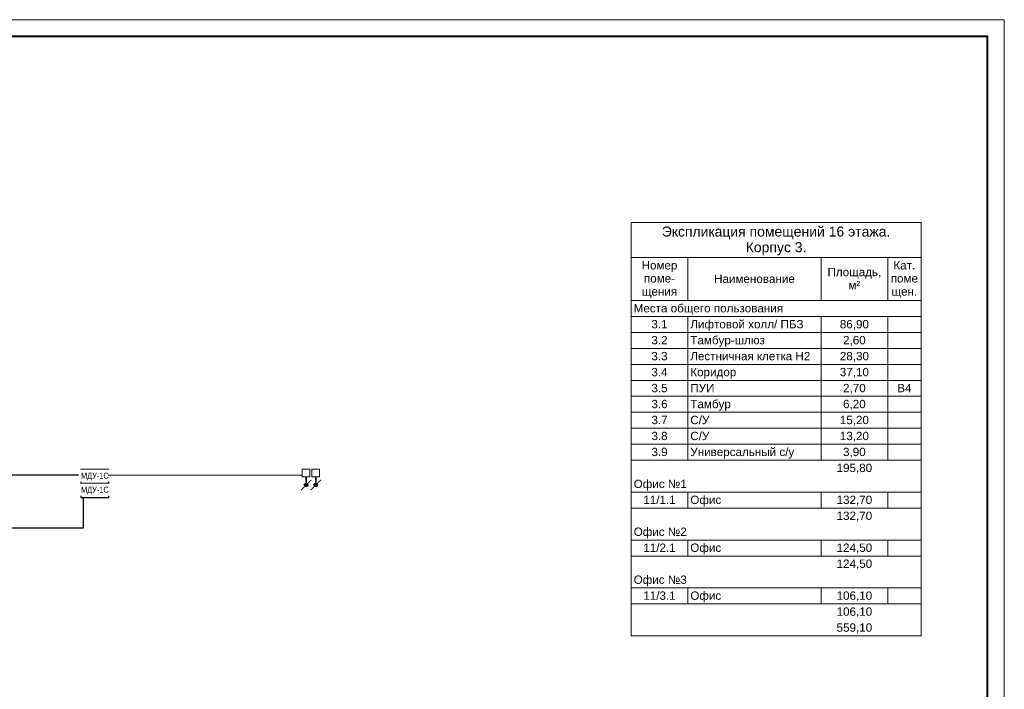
# Model space of a CAD drawing. Header units: millimetres. Extents: x -195178 to 1761886, y 140622 to 301105.
# Tile 88 of 127: x 861094 to 890651, y 246211 to 266305. Entities that reach past the tile are written whole.
import ezdxf

# ---------------------------------------------------------------- set-up
doc = ezdxf.new("R2010")
doc.units = ezdxf.units.MM
doc.set_wipeout_variables(frame=1)
for name, color, linetype, lineweight in [('_АПС_Оборудование', 1, 'Continuous', 30), ('A-010-M_LINE-T', 7, 'Continuous', 18), ('Z-000-P_SCHED', 7, 'Continuous', 20), ('Рамка', 7, 'Continuous', 18), ('СС-011-ПОЖ-СИГНАЛИЗАЦИЯ', 1, 'Continuous', 30), ('УГО АПС и АПЗ$0$_АПС_Оборудование', 1, 'Continuous', 30)]:
    doc.layers.add(name, color=color, linetype=linetype, lineweight=lineweight)
doc.layers.add('АПС', color=5, linetype='Continuous')
doc.layers.add('формат', color=250, linetype='Continuous')
doc.styles.add('Arial', font='arial.ttf', dxfattribs={"width": 0.9, "height": 700})
doc.styles.add('Arial Narrow', font='ARIALN.TTF', dxfattribs={"width": 0.9, "height": 600})
doc.styles.add('Arial_4', font='arial.ttf', dxfattribs={"height": 3})
doc.styles.add('Arial_5', font='arial.ttf', dxfattribs={"height": 2.5})

# ---------------------------------------------------------------- blocks, each defined once
blk = doc.blocks.new('*U29')
at = {"color": 0, "lineweight": 0}
blk.add_lwpolyline([(-594, 0), (0, 0), (0, 420), (-594, 420)], close=True, dxfattribs=at)
at = {"lineweight": 40}
blk.add_lwpolyline([(-574, 5), (-5, 5), (-5, 415), (-574, 415)], close=True, dxfattribs=at)
at = {"style": 'Arial', "width": 0.9, "flags": 8}
blk.add_attdef('FORMAT', (-36.87, 1.26), '', height=2.8, dxfattribs=at)
blk = doc.blocks.new('озк_выт')
at = {"layer": 'УГО АПС и АПЗ$0$_АПС_Оборудование', "ltscale": 200}
h = blk.add_hatch(color=5, dxfattribs=at)
h.dxf.hatch_style = 1
h.paths.add_polyline_path([(468756, -41333, 1), (468645, -41333, 1)])
at = {"color": 5, "const_width": 29.5}
blk.add_lwpolyline([(468544, -41177), (468661, -41294)], dxfattribs=at)
at = {"layer": 'УГО АПС и АПЗ$0$_АПС_Оборудование', "color": 5, "lineweight": 35, "ltscale": 200}
blk.add_line((468631, -41333), (468458, -41334), dxfattribs=at)
at = {"layer": 'УГО АПС и АПЗ$0$_АПС_Оборудование', "color": 5, "const_width": 29.5}
blk.add_lwpolyline([(468227, -41449), (468458, -41449), (468458, -41218), (468227, -41218)], close=True, dxfattribs=at)
blk.add_lwpolyline([(468740, -41373), (468857, -41490)], dxfattribs=at)
at = {"layer": 'УГО АПС и АПЗ$0$_АПС_Оборудование', "color": 5}
blk.add_circle((468700, -41333), 55.4, dxfattribs=at)
blk = doc.blocks.new('озк_пр')
at = {"layer": 'УГО АПС и АПЗ$0$_АПС_Оборудование', "ltscale": 200}
h = blk.add_hatch(color=1, dxfattribs=at)
h.dxf.hatch_style = 1
h.paths.add_polyline_path([(468761, -41723, 1), (468650, -41723, 1)])
at = {"color": 1, "const_width": 29.5}
blk.add_lwpolyline([(468549, -41567), (468666, -41684)], dxfattribs=at)
at = {"layer": 'УГО АПС и АПЗ$0$_АПС_Оборудование', "color": 1, "lineweight": 35, "ltscale": 200}
blk.add_line((468636, -41723), (468463, -41723), dxfattribs=at)
at = {"layer": 'УГО АПС и АПЗ$0$_АПС_Оборудование', "color": 1, "const_width": 29.5}
blk.add_lwpolyline([(468233, -41839), (468463, -41839), (468463, -41608), (468232, -41608)], close=True, dxfattribs=at)
blk.add_lwpolyline([(468745, -41762), (468862, -41880)], dxfattribs=at)
at = {"layer": 'УГО АПС и АПЗ$0$_АПС_Оборудование', "color": 1}
blk.add_circle((468706, -41723), 55.4, dxfattribs=at)
blk = doc.blocks.new('_МДУ')
at = {"color": 1}
blk.add_wipeout([(-350, 175), (350, 175), (350, -175), (-350, -175)], dxfattribs=at)
at = {"layer": 'АПС', "color": 1, "lineweight": 30, "ltscale": 200}
blk.add_lwpolyline([(350, 175), (-350, 175), (-350, -175), (350, -175)], close=True, dxfattribs=at)
at = {"layer": 'АПС', "color": 0, "lineweight": 30, "ltscale": 200, "insert": (3, 0), "char_height": 150, "width": 668.29, "attachment_point": 5, "style": 'Arial Narrow', "bg_fill": 2}
blk.add_mtext('МДУ-1C', dxfattribs=at)

msp = doc.modelspace()

# ---------------------------------------------------------------- linework, layer by layer
at = {"layer": 'A-010-M_LINE-T'}
for p, q in [((879450, 260223), (879450, 259165)), ((888150, 260223), (879450, 260223)), ((888150, 259165), (888150, 260223)), ((879450, 259165), (879450, 247815)), ((879450, 259165), (888150, 259165)), ((881150, 259165), (881150, 257878)), ((885150, 259165), (885150, 257878)), ((887150, 259165), (887150, 257878)), ((888150, 259165), (888150, 247815)), ((881150, 257878), (879450, 257878)), ((885150, 257878), (881150, 257878)), ((887150, 257878), (885150, 257878)), ((888150, 257878), (887150, 257878)), ((881150, 257398), (879450, 257398)), ((885150, 257398), (881150, 257398)), ((881150, 257398), (881150, 256919)), ((887150, 257398), (885150, 257398)), ((885150, 257398), (885150, 256919)), ((888150, 257398), (887150, 257398)), ((887150, 257398), (887150, 256919)), ((881150, 256919), (879450, 256919)), ((885150, 256919), (881150, 256919)), ((881150, 256919), (881150, 256440)), ((887150, 256919), (885150, 256919)), ((885150, 256919), (885150, 256440)), ((888150, 256919), (887150, 256919)), ((887150, 256919), (887150, 256440)), ((881150, 256440), (879450, 256440)), ((885150, 256440), (881150, 256440)), ((881150, 256440), (881150, 255961)), ((887150, 256440), (885150, 256440)), ((885150, 256440), (885150, 255961)), ((888150, 256440), (887150, 256440)), ((887150, 256440), (887150, 255961)), ((881150, 255961), (879450, 255961)), ((885150, 255961), (881150, 255961)), ((881150, 255961), (881150, 255482)), ((887150, 255961), (885150, 255961)), ((885150, 255961), (885150, 255482)), ((888150, 255961), (887150, 255961)), ((887150, 255961), (887150, 255482)), ((881150, 255482), (879450, 255482)), ((885150, 255482), (881150, 255482)), ((881150, 255482), (881150, 255003)), ((887150, 255482), (885150, 255482)), ((885150, 255482), (885150, 255003)), ((888150, 255482), (887150, 255482)), ((887150, 255482), (887150, 255003)), ((881150, 255003), (879450, 255003)), ((885150, 255003), (881150, 255003)), ((881150, 255003), (881150, 254523)), ((887150, 255003), (885150, 255003)), ((885150, 255003), (885150, 254523)), ((888150, 255003), (887150, 255003)), ((887150, 255003), (887150, 254523)), ((881150, 254523), (879450, 254523)), ((885150, 254523), (881150, 254523)), ((881150, 254523), (881150, 254044)), ((887150, 254523), (885150, 254523)), ((885150, 254523), (885150, 254044)), ((888150, 254523), (887150, 254523)), ((887150, 254523), (887150, 254044)), ((881150, 254044), (879450, 254044)), ((885150, 254044), (881150, 254044)), ((881150, 254044), (881150, 253565)), ((887150, 254044), (885150, 254044)), ((885150, 254044), (885150, 253565)), ((888150, 254044), (887150, 254044)), ((887150, 254044), (887150, 253565)), ((881150, 253565), (879450, 253565)), ((885150, 253565), (881150, 253565)), ((881150, 253565), (881150, 253086)), ((887150, 253565), (885150, 253565)), ((885150, 253565), (885150, 253086)), ((888150, 253565), (887150, 253565)), ((887150, 253565), (887150, 253086)), ((881150, 253086), (879450, 253086)), ((885150, 253086), (881150, 253086)), ((887150, 253086), (885150, 253086)), ((888150, 253086), (887150, 253086)), ((881150, 252127), (879450, 252127)), ((885150, 252127), (881150, 252127)), ((881150, 252127), (881150, 251648)), ((887150, 252127), (885150, 252127)), ((885150, 252127), (885150, 251648)), ((888150, 252127), (887150, 252127)), ((887150, 252127), (887150, 251648)), ((881150, 251648), (879450, 251648)), ((885150, 251648), (881150, 251648)), ((887150, 251648), (885150, 251648)), ((888150, 251648), (887150, 251648)), ((881150, 250690), (879450, 250690)), ((885150, 250690), (881150, 250690)), ((881150, 250690), (881150, 250211)), ((887150, 250690), (885150, 250690)), ((885150, 250690), (885150, 250211)), ((888150, 250690), (887150, 250690)), ((887150, 250690), (887150, 250211)), ((881150, 250211), (879450, 250211)), ((885150, 250211), (881150, 250211)), ((887150, 250211), (885150, 250211)), ((888150, 250211), (887150, 250211)), ((881150, 249252), (879450, 249252)), ((885150, 249252), (881150, 249252)), ((881150, 249252), (881150, 248773)), ((887150, 249252), (885150, 249252)), ((885150, 249252), (885150, 248773)), ((888150, 249252), (887150, 249252)), ((887150, 249252), (887150, 248773)), ((881150, 248773), (879450, 248773)), ((885150, 248773), (881150, 248773)), ((887150, 248773), (885150, 248773)), ((888150, 248773), (887150, 248773)), ((888150, 247815), (879450, 247815))]:
    msp.add_line(p, q, dxfattribs=at)
at = {"layer": 'Рамка'}
msp.add_lwpolyline([(833251, 224805), (890151, 224805), (890151, 265805), (833251, 265805)], close=True, dxfattribs=at)
at = {"layer": 'СС-011-ПОЖ-СИГНАЛИЗАЦИЯ', "color": 1, "lineweight": 30}
msp.add_lwpolyline([(860484, 252650), (862997, 252650), (862997, 251046), (857863, 251046)], dxfattribs=at)

# ---------------------------------------------------------------- block references
at = {"layer": 'СС-011-ПОЖ-СИГНАЛИЗАЦИЯ', "lineweight": 30, "rotation": 270}
for name, p in [('озк_выт', (911025, 721044)), ('озк_пр', (911705, 721049))]:
    msp.add_blockref(name, p, dxfattribs=at)
at = {"layer": 'формат', "xscale": 100, "yscale": 100, "zscale": 100}
msp.add_blockref('*U29', (890651, 224305), dxfattribs=at)

# ---------------------------------------------------------------- texts
at = {"layer": 'Z-000-P_SCHED', "line_spacing_factor": 0.941778}
for s, insert, char_height, width, attachment_point, style in [('Экспликация помещений 16 этажа. \\PКорпус 3.', (883800, 260098), 300, 9945.56, 2, 'Arial_4'), ('Номер\\Pпоме-\\Pщения', (880300, 259060), 250, 1285.52, 2, 'Arial_5'), ('Кат.\\Pпоме\\Pщен.', (887650, 259060), 250, 979.44, 2, 'Arial_5'), ('Наименование', (883150, 258656), 250, 2895.47, 2, 'Arial_5'), ('Площадь,\\Pм\\fArial|b0|i0|c238|p34|;²', (886150, 258858), 250, 1925.21, 2, 'Arial_5'), ('Места общего пользования', (879525, 257772), 250, 5356.32, 1, 'Arial_5'), ('3.1', (880300, 257293), 250, 581.54, 2, 'Arial_5'), ('Лифтовой холл/ ПБЗ', (881225, 257293), 250, 4052.44, 1, 'Arial_5'), ('86,90', (886150, 257293), 250, 1046.78, 2, 'Arial_5'), ('3.2', (880300, 256814), 250, 581.54, 2, 'Arial_5'), ('Тамбур-шлюз', (881225, 256814), 250, 2659.79, 1, 'Arial_5'), ('2,60', (886150, 256814), 250, 1046.78, 2, 'Arial_5'), ('3.3', (880300, 256335), 250, 581.54, 2, 'Arial_5'), ('Лестничная клетка Н2', (881225, 256335), 250, 4300.36, 1, 'Arial_5'), ('28,30', (886150, 256335), 250, 1046.78, 2, 'Arial_5'), ('3.4', (880300, 255856), 250, 581.54, 2, 'Arial_5'), ('Коридор', (881225, 255856), 250, 4300.36, 1, 'Arial_5'), ('37,10', (886150, 255856), 250, 1046.78, 2, 'Arial_5'), ('3.5', (880300, 255376), 250, 581.54, 2, 'Arial_5'), ('ПУИ', (881225, 255376), 250, 863.13, 1, 'Arial_5'), ('2,70', (886150, 255376), 250, 814.16, 2, 'Arial_5'), ('B4', (887650, 255376), 250, 511.15, 2, 'Arial_5'), ('3.6', (880300, 254897), 250, 581.54, 2, 'Arial_5'), ('Тамбур', (881225, 254897), 250, 1444.68, 1, 'Arial_5'), ('6,20', (886150, 254897), 250, 814.16, 2, 'Arial_5'), ('3.7', (880300, 254418), 250, 581.54, 2, 'Arial_5'), ('С/У', (881225, 254418), 250, 679.49, 1, 'Arial_5'), ('15,20', (886150, 254418), 250, 814.16, 2, 'Arial_5'), ('3.8', (880300, 253939), 250, 581.54, 2, 'Arial_5'), ('С/У', (881225, 253939), 250, 2494.51, 1, 'Arial_5'), ('13,20', (886150, 253939), 250, 814.16, 2, 'Arial_5'), ('3.9', (880300, 253460), 250, 581.54, 2, 'Arial_5'), ('Универсальный с/у', (881225, 253460), 250, 3712.69, 1, 'Arial_5'), ('3,90', (886150, 253460), 250, 814.16, 2, 'Arial_5'), ('195,80', (886150, 252980), 250, 1279.39, 2, 'Arial_5'), ('Офис №1', (879525, 252501), 250, 1903.79, 1, 'Arial_5'), ('11/1.1', (880300, 252022), 250, 1163.09, 2, 'Arial_5'), ('Офис', (881225, 252022), 250, 1107.99, 1, 'Arial_5'), ('132,70', (886150, 252022), 250, 1279.39, 2, 'Arial_5'), ('132,70', (886150, 251543), 250, 1279.39, 2, 'Arial_5'), ('Офис №2', (879525, 251064), 250, 1903.79, 1, 'Arial_5'), ('11/2.1', (880300, 250585), 250, 1163.09, 2, 'Arial_5'), ('Офис', (881225, 250585), 250, 1107.99, 1, 'Arial_5'), ('124,50', (886150, 250585), 250, 1279.39, 2, 'Arial_5'), ('124,50', (886150, 250105), 250, 1279.39, 2, 'Arial_5'), ('Офис №3', (879525, 249626), 250, 1903.79, 1, 'Arial_5'), ('11/3.1', (880300, 249147), 250, 1163.09, 2, 'Arial_5'), ('Офис', (881225, 249147), 250, 1107.99, 1, 'Arial_5'), ('106,10', (886150, 249147), 250, 1046.78, 2, 'Arial_5'), ('106,10', (886150, 248668), 250, 1046.78, 2, 'Arial_5'), ('559,10', (886150, 248189), 250, 1279.39, 2, 'Arial_5')]:
    msp.add_mtext(s, dxfattribs=dict(at, insert=insert, char_height=char_height, width=width, attachment_point=attachment_point, style=style))

# ---------------------------------------------------------------- next in the draw order: block references
at = {"layer": '_АПС_Оборудование', "color": 0, "lineweight": 30, "xscale": 1.2, "yscale": 1.2, "zscale": 1.2}
msp.add_blockref('_МДУ', (863347, 252597), dxfattribs=at)

# ---------------------------------------------------------------- next in the draw order: linework, layer by layer
at = {"layer": 'СС-011-ПОЖ-СИГНАЛИЗАЦИЯ', "color": 30, "lineweight": 30, "ltscale": 100}
msp.add_lwpolyline([(863752, 252641), (869576, 252645)], dxfattribs=at)

# ---------------------------------------------------------------- next in the draw order: block references
at = {"layer": '_АПС_Оборудование', "color": 0, "lineweight": 30, "xscale": 1.2, "yscale": 1.2, "zscale": 1.2}
msp.add_blockref('_МДУ', (863347, 252177), dxfattribs=at)

doc.saveas('drawing.dxf')
